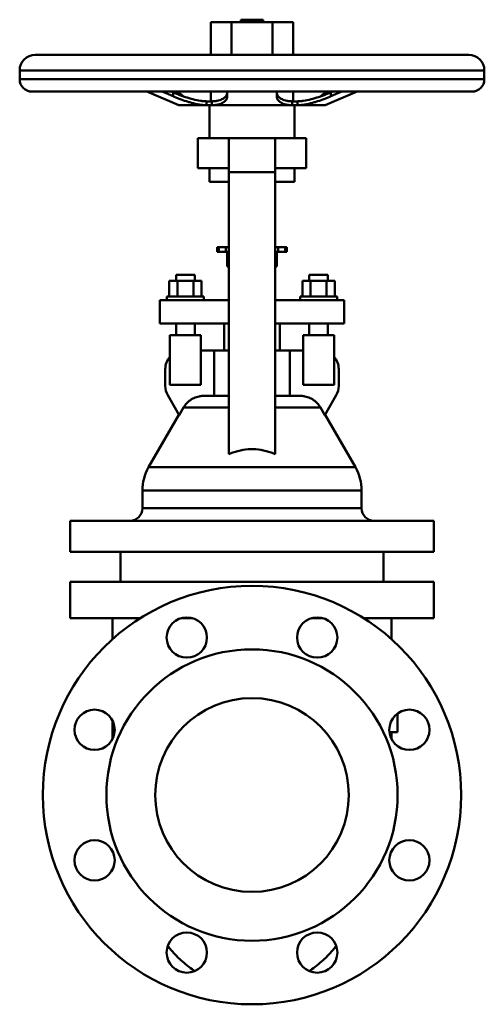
# Model space of a CAD drawing. Header units: millimetres. Extents: x -150 to 150, y -135 to 500.
import ezdxf

# ---------------------------------------------------------------- set-up
doc = ezdxf.new("R2010")
doc.units = ezdxf.units.MM
doc.layers.add('AM_0', color=7, linetype='Continuous', lineweight=30)

msp = doc.modelspace()

# ---------------------------------------------------------------- linework, layer by layer
at = {"layer": 'AM_0', "color": 7, "linetype": 'Continuous', "lineweight": 50}
for p, q in [((-26.56, 498.5), (-26.56, 477.5)), ((-26.56, 498.5), (26.56, 498.5)), ((-13.28, 498.5), (-13.28, 477.5)), ((-7.25, 500.2), (-7.25, 498.5)), ((-7.25, 500.2), (7.25, 500.2)), ((7.25, 498.5), (7.25, 500.2)), ((13.28, 498.5), (13.28, 477.5)), ((26.56, 498.5), (26.56, 477.5)), ((-140, 477.5), (140, 477.5)), ((-150, 467.5), (-150, 461.8)), ((-150, 467.5), (150, 467.5)), ((150, 461.8), (150, 467.5)), ((-150, 461.8), (150, 461.8)), ((-142, 453.8), (142, 453.8)), ((-67.9, 453.79), (-47.18, 445.08)), ((-50.88, 450.77), (-58.01, 453.79)), ((-52.12, 453.79), (-50.88, 453.27)), ((-51.42, 453.5), (-51.85, 453.79)), ((-50.88, 453.27), (-50.88, 450.77)), ((-48.21, 453.79), (-47.45, 453.27)), ((-47.45, 453.27), (-47.45, 451.88)), ((-26.56, 453.8), (-26.56, 447.51)), ((-16, 453.79), (-16, 450.77)), ((16, 450.77), (16, 453.79)), ((26.56, 453.8), (26.56, 447.51)), ((47.18, 445.08), (67.9, 453.79)), ((47.45, 453.27), (48.21, 453.79)), ((47.45, 453.27), (47.45, 451.88)), ((58.01, 453.79), (50.88, 450.77)), ((50.88, 453.27), (52.12, 453.79)), ((50.88, 453.27), (50.88, 450.77)), ((51.85, 453.79), (51.42, 453.5)), ((-47.18, 445.08), (-30.58, 445.08)), ((-46.8, 445), (46.8, 445)), ((-29.36, 447.52), (-29.36, 445.03)), ((-29.36, 447.52), (-27.63, 447.5)), ((-25.89, 445.03), (-29.36, 445.03)), ((-27.63, 447.5), (-25.89, 447.52)), ((-27.5, 445), (-27.5, 423.8)), ((-25.89, 447.52), (-25.89, 445.03)), ((-24.72, 445.08), (24.72, 445.08)), ((25.89, 447.52), (25.89, 445.03)), ((25.89, 447.52), (27.63, 447.5)), ((29.36, 445.03), (25.89, 445.03)), ((27.5, 423.8), (27.5, 445)), ((27.63, 447.5), (29.36, 447.52)), ((29.36, 447.52), (29.36, 445.03)), ((30.58, 445.08), (47.18, 445.08)), ((-35, 423.8), (-35, 404.5)), ((-35, 423.8), (35, 423.8)), ((-15, 219.92), (-15, 423.8)), ((15, 219.92), (15, 423.8)), ((35, 404.5), (35, 423.8)), ((-35, 404.5), (-15, 404.5)), ((-27.5, 404.5), (-27.5, 395.5)), ((-15, 401.8), (15, 401.8)), ((15, 404.5), (35, 404.5)), ((27.5, 395.5), (27.5, 404.5)), ((-27.5, 395.5), (-15.01, 395.5)), ((15.01, 395.5), (27.5, 395.5)), ((-22.5, 353.5), (-22.5, 350.5)), ((-22.5, 353.5), (-15, 353.5)), ((-22.5, 350.5), (-15, 350.5)), ((-21.49, 353.5), (-21.49, 350.5)), ((-17, 353.5), (-17, 350.5)), ((-16, 350.5), (-16, 341)), ((15, 353.5), (22.5, 353.5)), ((15, 350.5), (22.5, 350.5)), ((16, 341), (16, 350.5)), ((17, 353.5), (17, 350.5)), ((21.49, 353.5), (21.49, 350.5)), ((22.5, 350.5), (22.5, 353.5)), ((-16, 341), (-15.02, 341)), ((15.02, 341), (16, 341)), ((-53.39, 321.7), (-53.39, 331.7)), ((-32.61, 331.7), (-53.39, 331.7)), ((-49, 335.7), (-49, 331.7)), ((-37, 335.7), (-49, 335.7)), ((-48.2, 321.7), (-48.2, 331.7)), ((-37.8, 321.7), (-37.8, 331.7)), ((-37, 331.7), (-37, 335.7)), ((-32.61, 321.7), (-32.61, 331.7)), ((32.61, 321.7), (32.61, 331.7)), ((53.39, 331.7), (32.61, 331.7)), ((37, 335.7), (37, 331.7)), ((37, 335.7), (49, 335.7)), ((37.8, 321.7), (37.8, 331.7)), ((48.2, 321.7), (48.2, 331.7)), ((49, 331.7), (49, 335.7)), ((53.39, 321.7), (53.39, 331.7)), ((-59.5, 304.2), (-59.5, 319.2)), ((-15, 319.2), (-59.5, 319.2)), ((-55, 321.7), (-55, 319.2)), ((-31, 321.7), (-55, 321.7)), ((-31, 319.2), (-31, 321.7)), ((59.5, 319.2), (15, 319.2)), ((31, 321.7), (31, 319.2)), ((55, 321.7), (31, 321.7)), ((55, 319.2), (55, 321.7)), ((59.5, 304.2), (59.5, 319.2)), ((-59.5, 304.2), (-15, 304.2)), ((-49, 304.2), (-49, 296.7)), ((-37, 296.7), (-37, 304.2)), ((-18, 304.2), (-18, 286.7)), ((15, 304.2), (59.5, 304.2)), ((18, 286.7), (18, 304.2)), ((37, 304.2), (37, 296.7)), ((49, 296.7), (49, 304.2)), ((-53, 264.7), (-53, 296.7)), ((-53, 296.7), (-33, 296.7)), ((-33, 264.7), (-33, 296.7)), ((33, 264.7), (33, 296.7)), ((33, 296.7), (53, 296.7)), ((53, 264.7), (53, 296.7)), ((-33, 286.7), (-15.01, 286.7)), ((-24.49, 286.7), (-24.49, 257.5)), ((15.01, 286.7), (33, 286.7)), ((24.49, 257.5), (24.49, 286.7)), ((-56, 274.7), (-56, 263.92)), ((56, 263.92), (56, 274.7)), ((-53, 264.7), (-33, 264.7)), ((33, 264.7), (53, 264.7)), ((-54.39, 257.92), (-47.02, 245.14)), ((-31.09, 257.5), (-15.01, 257.5)), ((15.01, 257.5), (31.09, 257.5)), ((47.02, 245.14), (54.39, 257.92)), ((-44.2, 250), (-47.02, 245.14)), ((-44.2, 250), (-15, 250)), ((15, 250), (44.2, 250)), ((47.02, 245.14), (44.2, 250)), ((-47.15, 245.37), (-66.73, 211.46)), ((66.73, 211.46), (47.15, 245.37)), ((-66.73, 211.46), (66.73, 211.46)), ((-70.75, 196.46), (-70.75, 185)), ((-70.75, 196.46), (70.75, 196.46)), ((70.75, 185), (70.75, 196.46)), ((-70.75, 185), (70.75, 185)), ((-117.5, 177), (-117.5, 157)), ((-117.5, 177), (117.5, 177)), ((117.5, 157), (117.5, 177)), ((117.5, 157), (-117.5, 157)), ((-85, 157), (-85, 137.5)), ((85, 137.5), (85, 157)), ((-117.5, 137.5), (-117.5, 114.2)), ((-117.5, 137.5), (117.5, 137.5)), ((117.5, 114.2), (117.5, 137.5)), ((-72.06, 114.2), (-117.5, 114.2)), ((-90, 114.2), (-90, 100.62)), ((-38.84, 114.2), (-45.41, 114.2)), ((45.41, 114.2), (38.84, 114.2)), ((117.5, 114.2), (72.06, 114.2)), ((90, 100.62), (90, 114.2)), ((94, 52.62), (94, 40.5)), ((-90, 47.91), (-90, 36.28)), ((94, 40.5), (88.72, 40.5)), ((90, 36.28), (90, 40.5))]:
    msp.add_line(p, q, dxfattribs=at)
for points in [[(-50.88, 453.27), (-50.29, 453.02), (-49.09, 452.53), (-47.88, 452.05), (-47.27, 451.81), (-46.65, 451.58), (-45.43, 451.13), (-44.21, 450.7), (-43, 450.3), (-41.81, 449.91), (-40.61, 449.55), (-40, 449.37), (-39.38, 449.2), (-38.14, 448.87), (-36.9, 448.57), (-35.66, 448.3), (-34.44, 448.06), (-33.24, 447.87), (-32.65, 447.79), (-32.07, 447.71), (-30.95, 447.6), (-29.87, 447.54), (-29.36, 447.52)], [(-47.45, 453.27), (-47.34, 453.19), (-47.12, 453.04), (-46.91, 452.89), (-46.81, 452.82), (-46.71, 452.75), (-46.5, 452.6), (-46.31, 452.45), (-46.12, 452.31), (-45.93, 452.16), (-45.75, 452.02), (-45.66, 451.95), (-45.57, 451.87), (-45.4, 451.73), (-45.24, 451.59), (-45.08, 451.46), (-44.93, 451.32), (-44.78, 451.18), (-44.71, 451.12), (-44.63, 451.05), (-44.5, 450.92), (-44.37, 450.79), (-44.3, 450.73)], [(-25.89, 447.52), (-25.39, 447.54), (-24.39, 447.6), (-23.43, 447.71), (-22.97, 447.79), (-22.51, 447.87), (-21.64, 448.06), (-20.83, 448.3), (-20.08, 448.57), (-19.39, 448.87), (-18.77, 449.2), (-18.49, 449.37), (-18.22, 449.55), (-17.74, 449.91), (-17.32, 450.3), (-16.96, 450.7), (-16.64, 451.13), (-16.39, 451.58), (-16.29, 451.81), (-16.2, 452.05), (-16.07, 452.53), (-16.01, 453.02), (-16, 453.27)], [(16, 453.27), (16.01, 453.02), (16.07, 452.53), (16.2, 452.05), (16.29, 451.81), (16.39, 451.58), (16.64, 451.13), (16.96, 450.7), (17.32, 450.3), (17.74, 449.91), (18.22, 449.55), (18.49, 449.37), (18.77, 449.2), (19.39, 448.87), (20.08, 448.57), (20.83, 448.3), (21.64, 448.06), (22.51, 447.87), (22.97, 447.79), (23.43, 447.71), (24.39, 447.6), (25.39, 447.54), (25.89, 447.52)], [(29.36, 447.52), (29.87, 447.54), (30.95, 447.6), (32.07, 447.71), (32.65, 447.79), (33.24, 447.87), (34.44, 448.06), (35.66, 448.3), (36.9, 448.57), (38.14, 448.87), (39.38, 449.2), (40, 449.37), (40.61, 449.55), (41.81, 449.91), (43, 450.3), (44.21, 450.7), (45.43, 451.13), (46.65, 451.58), (47.27, 451.81), (47.88, 452.05), (49.09, 452.53), (50.29, 453.02), (50.88, 453.27)], [(44.3, 450.73), (44.37, 450.79), (44.5, 450.92), (44.63, 451.05), (44.71, 451.12), (44.78, 451.18), (44.93, 451.32), (45.08, 451.46), (45.24, 451.59), (45.4, 451.73), (45.57, 451.87), (45.66, 451.95), (45.75, 452.02), (45.93, 452.16), (46.12, 452.31), (46.31, 452.45), (46.5, 452.6), (46.71, 452.75), (46.81, 452.82), (46.91, 452.89), (47.12, 453.04), (47.34, 453.19), (47.45, 453.27)], [(-30.58, 445.08), (-31.09, 445.12), (-32.15, 445.22), (-33.24, 445.37), (-33.8, 445.46), (-34.36, 445.55), (-35.5, 445.77), (-36.66, 446.02), (-37.82, 446.29), (-38.99, 446.59), (-40.14, 446.91), (-40.71, 447.08), (-41.27, 447.25), (-42.38, 447.6), (-43.5, 447.96), (-44.64, 448.35), (-45.78, 448.76), (-46.93, 449.19), (-47.5, 449.4), (-48.08, 449.63), (-49.21, 450.08), (-50.33, 450.54), (-50.88, 450.77)], [(-29.36, 445.03), (-29.56, 445.03), (-29.96, 445.05), (-30.37, 445.06), (-30.58, 445.08)], [(-24.72, 445.08), (-24.91, 445.06), (-25.3, 445.05), (-25.69, 445.03), (-25.89, 445.03)], [(-16, 450.77), (-16.01, 450.54), (-16.06, 450.08), (-16.18, 449.63), (-16.25, 449.4), (-16.34, 449.19), (-16.56, 448.76), (-16.84, 448.35), (-17.16, 447.96), (-17.53, 447.6), (-17.95, 447.25), (-18.18, 447.08), (-18.42, 446.91), (-18.96, 446.59), (-19.56, 446.29), (-20.21, 446.02), (-20.93, 445.77), (-21.69, 445.55), (-22.1, 445.46), (-22.51, 445.37), (-23.37, 445.22), (-24.26, 445.12), (-24.72, 445.08)], [(24.72, 445.08), (24.26, 445.12), (23.37, 445.22), (22.51, 445.37), (22.1, 445.46), (21.69, 445.55), (20.93, 445.77), (20.21, 446.02), (19.56, 446.29), (18.96, 446.59), (18.42, 446.91), (18.18, 447.08), (17.95, 447.25), (17.53, 447.6), (17.16, 447.96), (16.84, 448.35), (16.56, 448.76), (16.34, 449.19), (16.25, 449.4), (16.18, 449.63), (16.06, 450.08), (16.01, 450.54), (16, 450.77)], [(25.89, 445.03), (25.69, 445.03), (25.3, 445.05), (24.91, 445.06), (24.72, 445.08)], [(30.58, 445.08), (30.37, 445.06), (29.96, 445.05), (29.56, 445.03), (29.36, 445.03)], [(50.88, 450.77), (50.33, 450.54), (49.21, 450.08), (48.08, 449.63), (47.5, 449.4), (46.93, 449.19), (45.78, 448.76), (44.64, 448.35), (43.5, 447.96), (42.38, 447.6), (41.27, 447.25), (40.71, 447.08), (40.14, 446.91), (38.99, 446.59), (37.82, 446.29), (36.66, 446.02), (35.5, 445.77), (34.36, 445.55), (33.8, 445.46), (33.24, 445.37), (32.15, 445.22), (31.09, 445.12), (30.58, 445.08)], [(-31.09, 257.5), (-31.51, 257.49), (-32.37, 257.45), (-33.26, 257.35), (-33.7, 257.28), (-34.14, 257.19), (-35.02, 256.99), (-35.87, 256.74), (-36.67, 256.45), (-37.45, 256.12), (-38.23, 255.73), (-38.62, 255.52), (-39, 255.29), (-39.76, 254.8), (-40.48, 254.27), (-41.16, 253.71), (-41.78, 253.13), (-42.36, 252.52), (-42.65, 252.19), (-42.93, 251.85), (-43.47, 251.13), (-43.97, 250.38), (-44.2, 250)], [(44.2, 250), (43.97, 250.38), (43.47, 251.13), (42.93, 251.85), (42.65, 252.19), (42.36, 252.52), (41.78, 253.13), (41.16, 253.71), (40.48, 254.27), (39.76, 254.8), (39, 255.29), (38.62, 255.52), (38.23, 255.73), (37.45, 256.12), (36.67, 256.45), (35.87, 256.74), (35.02, 256.99), (34.14, 257.19), (33.7, 257.28), (33.26, 257.35), (32.37, 257.45), (31.51, 257.49), (31.09, 257.5)], [(-15, 219.92), (-14.14, 220.27), (-12.44, 220.91), (-10.75, 221.46), (-9.92, 221.71), (-9.08, 221.94), (-7.41, 222.33), (-5.76, 222.64), (-4.11, 222.88), (-2.46, 223.03), (-0.82, 223.11), (0, 223.12), (0.82, 223.11), (2.46, 223.03), (4.11, 222.88), (5.76, 222.64), (7.41, 222.33), (9.08, 221.94), (9.92, 221.71), (10.75, 221.46), (12.44, 220.91), (14.14, 220.27), (15, 219.92)], [(-36.9, -113.54), (-37.46, -113.16), (-38.58, -112.39), (-39.68, -111.6), (-40.22, -111.2), (-40.76, -110.79), (-41.83, -109.96), (-42.87, -109.12), (-43.9, -108.27), (-44.91, -107.4), (-45.89, -106.51), (-46.38, -106.07), (-46.86, -105.62), (-47.81, -104.71), (-48.73, -103.79), (-49.64, -102.86), (-50.53, -101.92), (-51.4, -100.95), (-51.84, -100.46), (-52.27, -99.97), (-53.12, -98.96), (-53.96, -97.93), (-54.38, -97.41)], [(54.38, -97.41), (53.96, -97.93), (53.12, -98.96), (52.27, -99.97), (51.84, -100.46), (51.4, -100.95), (50.53, -101.92), (49.64, -102.86), (48.73, -103.79), (47.81, -104.71), (46.86, -105.62), (46.38, -106.07), (45.89, -106.51), (44.91, -107.4), (43.9, -108.27), (42.87, -109.12), (41.83, -109.96), (40.76, -110.79), (40.22, -111.2), (39.68, -111.6), (38.58, -112.39), (37.46, -113.16), (36.9, -113.54)]]:
    msp.add_lwpolyline(points, dxfattribs=at)
for centre, radius in [((0, 0), 135), ((-42.1, 101.63), 13), ((42.1, 101.63), 13), ((0, 0), 94), ((0, 0), 62.5), ((-101.63, 42.1), 13), ((101.63, 42.1), 13), ((-101.63, -42.1), 13), ((101.63, -42.1), 13), ((-42.1, -101.63), 13), ((42.1, -101.63), 13)]:
    msp.add_circle(centre, radius, dxfattribs=at)
for centre, radius, start, end in [((-140, 467.5), 10, 90, 180), ((140, 467.5), 10, 0, 90), ((-142, 461.8), 8, 180, 270), ((142, 461.8), 8, 270, 0), ((-46.8, 446), 1, 247.38014, 270), ((46.8, 446), 1, 270, 292.61986), ((-44, 274.7), 12, 138.59038, 180), ((44, 274.7), 12, 0, 41.40962), ((-44, 263.92), 12, 180, 210), ((44, 263.92), 12, 330, 0), ((-40.75, 196.46), 30, 150, 180), ((40.75, 196.46), 30, 0, 30), ((-78.75, 185), 8, 270, 0), ((78.75, 185), 8, 180, 270)]:
    msp.add_arc(centre, radius, start, end, dxfattribs=at)

doc.saveas('drawing.dxf')
